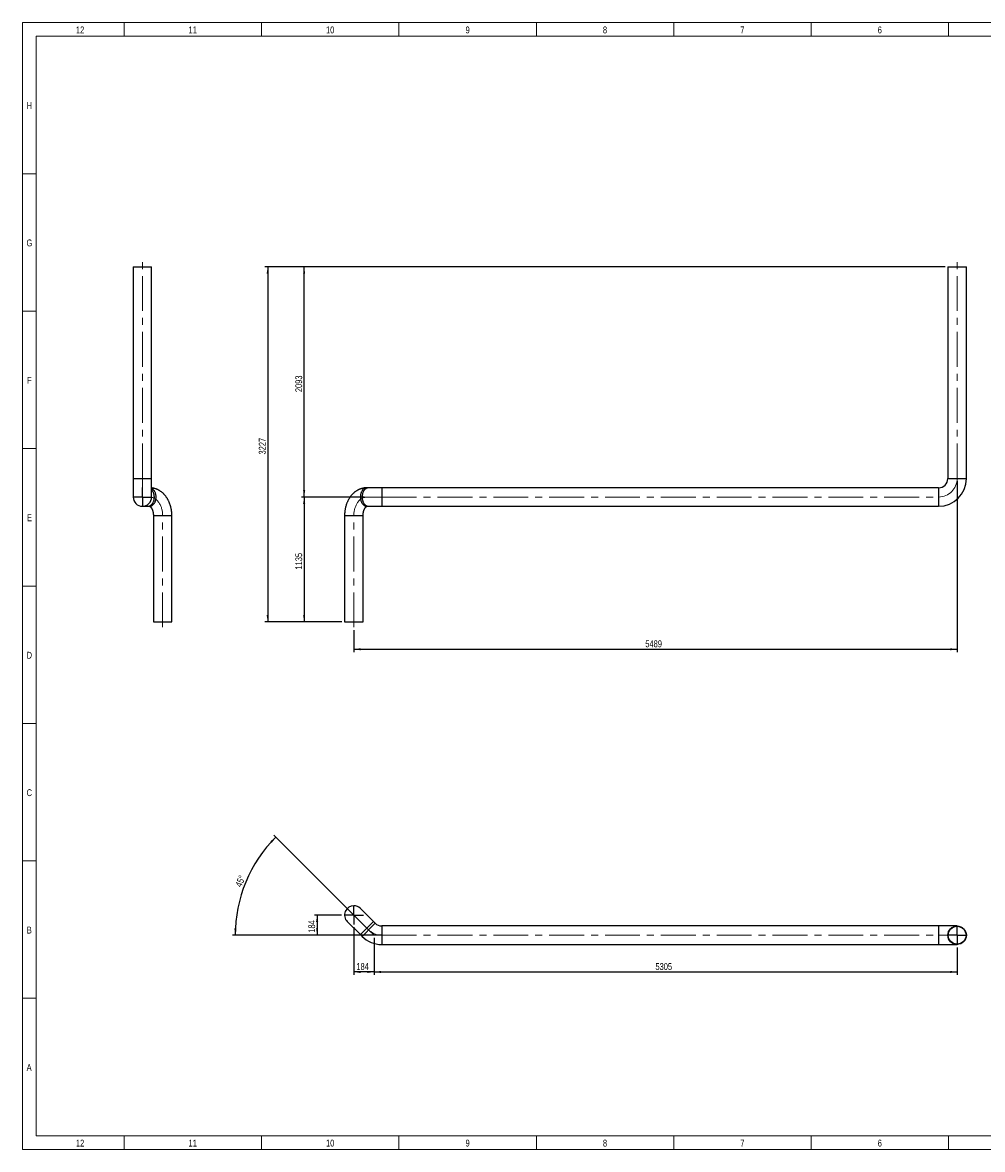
# Model space of a CAD drawing. Header units: millimetres. Extents: x 15 to 592, y 5 to 415.
# Tile 1 of 13: x 15 to 364, y 5 to 415. Entities that reach past the tile are written whole.
import ezdxf

# ---------------------------------------------------------------- set-up
doc = ezdxf.new("R2010")
doc.units = ezdxf.units.MM
doc.linetypes.add('CENTERX2', pattern=[20.32, 12.7, -2.54, 2.54, -2.54])
doc.layers.add('COTAS', color=166, linetype='Continuous')
doc.styles.add('SLDTEXTSTYLE0', font='TXT', dxfattribs={"width": 0.75})
doc.dimstyles.new('SLDDIMSTYLE0', dxfattribs={"dimtxt": 2.5, "dimasz": 2.5, "dimexe": 0, "dimexo": 0.0625, "dimtad": 1, "dimdec": 0, "dimlfac": 25, "dimrnd": 1e-09, "dimzin": 12, "dimdsep": 46, "dimtxsty": 'SLDTEXTSTYLE0', "dimsah": 1, "dimcen": 0.09, "dimadec": 0, "dimazin": 3, "dimtfac": 1, "dimtdec": 0, "dimtofl": 0, "dimtmove": 0, "dimatfit": 3, "dimfxl": 0, "dimfrac": 2, "dimtolj": 1, "dimtzin": 12, "dimarcsym": 0})
doc.dimstyles.new('SLDDIMSTYLE1', dxfattribs={"dimtxt": 2.5, "dimasz": 2.5, "dimexe": 0, "dimexo": 0.0625, "dimtad": 1, "dimdec": 4, "dimlfac": 25, "dimzin": 12, "dimdsep": 46, "dimtxsty": 'SLDTEXTSTYLE0', "dimsah": 1, "dimcen": 0.09, "dimazin": 3, "dimtfac": 1, "dimtofl": 0, "dimtmove": 0, "dimatfit": 3, "dimfxl": 0, "dimfrac": 2, "dimtolj": 1, "dimtzin": 12, "dimarcsym": 0})

# ---------------------------------------------------------------- blocks, each defined once
blk = doc.blocks.new('_D')
at = {"layer": 'COTAS'}
for p, q in [((139.32, 242.37), (116.49, 242.37)), ((117.49, 242.37), (117.49, 196.98)), ((131.2, 196.98), (116.49, 196.98))]:
    blk.add_line(p, q, dxfattribs=at)
for points in [[(117.49, 242.37), (117.1, 239.87), (117.87, 239.87)], [(117.49, 196.98), (117.87, 199.48), (117.1, 199.48)]]:
    blk.add_solid(points, dxfattribs=at)
at = {"layer": 'COTAS', "insert": (114.26, 215.98), "char_height": 2.5, "attachment_point": 1, "rotation": 90, "style": 'SLDTEXTSTYLE0'}
blk.add_mtext('1135', dxfattribs=at)
blk = doc.blocks.new('_D_1')
at = {"layer": 'COTAS'}
for p, q in [((350.74, 326.08), (116.49, 326.08)), ((117.49, 242.37), (117.49, 326.08)), ((139.32, 242.37), (116.49, 242.37))]:
    blk.add_line(p, q, dxfattribs=at)
for points in [[(117.49, 326.08), (117.1, 323.58), (117.87, 323.58)], [(117.49, 242.37), (117.87, 244.87), (117.1, 244.87)]]:
    blk.add_solid(points, dxfattribs=at)
at = {"layer": 'COTAS', "insert": (114.26, 280.53), "char_height": 2.5, "attachment_point": 1, "rotation": 90, "style": 'SLDTEXTSTYLE0'}
blk.add_mtext('2093', dxfattribs=at)
blk = doc.blocks.new('_D_2')
at = {"layer": 'COTAS'}
for p, q in [((350.74, 326.08), (103.21, 326.08)), ((104.21, 326.08), (104.21, 196.98)), ((131.2, 196.98), (103.21, 196.98))]:
    blk.add_line(p, q, dxfattribs=at)
for points in [[(104.21, 326.08), (103.83, 323.58), (104.6, 323.58)], [(104.21, 196.98), (104.6, 199.48), (103.83, 199.48)]]:
    blk.add_solid(points, dxfattribs=at)
at = {"layer": 'COTAS', "insert": (100.99, 257.84), "char_height": 2.5, "attachment_point": 1, "rotation": 90, "style": 'SLDTEXTSTYLE0'}
blk.add_mtext('3227', dxfattribs=at)
blk = doc.blocks.new('_D_3')
at = {"layer": 'COTAS'}
for p, q in [((355.11, 248.09), (355.11, 185.98)), ((135.57, 193.98), (135.57, 185.98)), ((135.57, 186.98), (355.11, 186.98))]:
    blk.add_line(p, q, dxfattribs=at)
for points in [[(135.57, 186.98), (138.07, 186.6), (138.07, 187.37)], [(355.11, 186.98), (352.61, 187.37), (352.61, 186.6)]]:
    blk.add_solid(points, dxfattribs=at)
at = {"layer": 'COTAS', "insert": (241.64, 190.21), "char_height": 2.5, "attachment_point": 1, "style": 'SLDTEXTSTYLE0'}
blk.add_mtext('5489', dxfattribs=at)
blk = doc.blocks.new('_D_4')
at = {"layer": 'COTAS'}
for p, q in [((135.57, 85.83), (135.57, 68.58)), ((142.92, 81.94), (142.92, 68.58)), ((142.92, 69.58), (135.57, 69.58))]:
    blk.add_line(p, q, dxfattribs=at)
for points in [[(135.57, 69.58), (138.07, 69.19), (138.07, 69.96)], [(142.92, 69.58), (140.42, 69.96), (140.42, 69.19)]]:
    blk.add_solid(points, dxfattribs=at)
at = {"layer": 'COTAS', "insert": (136.48, 72.8), "char_height": 2.5, "attachment_point": 1, "style": 'SLDTEXTSTYLE0'}
blk.add_mtext('184', dxfattribs=at)
blk = doc.blocks.new('_D_5')
at = {"layer": 'COTAS'}
for p, q in [((142.92, 81.94), (142.92, 68.58)), ((355.11, 78.48), (355.11, 68.58)), ((142.92, 69.58), (355.11, 69.58))]:
    blk.add_line(p, q, dxfattribs=at)
for points in [[(142.92, 69.58), (145.42, 69.19), (145.42, 69.96)], [(355.11, 69.58), (352.61, 69.96), (352.61, 69.19)]]:
    blk.add_solid(points, dxfattribs=at)
at = {"layer": 'COTAS', "insert": (245.32, 72.8), "char_height": 2.5, "attachment_point": 1, "style": 'SLDTEXTSTYLE0'}
blk.add_mtext('5305', dxfattribs=at)
blk = doc.blocks.new('_D_6')
at = {"layer": 'COTAS'}
for p, q in [((131.1, 90.3), (121.2, 90.3)), ((122.2, 90.3), (122.2, 82.94)), ((144.71, 82.94), (121.2, 82.94))]:
    blk.add_line(p, q, dxfattribs=at)
for points in [[(122.2, 90.3), (121.82, 87.8), (122.59, 87.8)], [(122.2, 82.94), (122.59, 85.44), (121.82, 85.44)]]:
    blk.add_solid(points, dxfattribs=at)
at = {"layer": 'COTAS', "insert": (118.98, 83.85), "char_height": 2.5, "attachment_point": 1, "rotation": 90, "style": 'SLDTEXTSTYLE0'}
blk.add_mtext('184', dxfattribs=at)
blk = doc.blocks.new('_D_7')
at = {"layer": 'COTAS'}
for p, q in [((139.61, 86.25), (106.49, 119.38)), ((144.71, 82.94), (91.4, 82.94))]:
    blk.add_line(p, q, dxfattribs=at)
blk.add_arc((142.92, 82.94), 50.53, 135, 180, dxfattribs=at)
for points in [[(107.2, 118.67), (105.19, 117.13), (105.75, 116.59)], [(92.4, 82.94), (92.84, 85.43), (92.07, 85.45)]]:
    blk.add_solid(points, dxfattribs=at)
at = {"layer": 'COTAS', "insert": (92.3, 101.19), "char_height": 2.5, "attachment_point": 1, "rotation": 67.5, "style": 'SLDTEXTSTYLE0'}
blk.add_mtext('45°', dxfattribs=at)
blk = doc.blocks.new('SW_CENTERMARKSYMBOL_0')
at = {"layer": 'COTAS', "color": 0}
for p, q in [((-0.2, 0), (-3.466, 0)), ((0, 0), (-0.1, 0)), ((0, 0.2), (0, 3.466)), ((0, 0), (0, 0.1)), ((0, 0), (0, -0.1)), ((0, 0), (0.1, 0)), ((0.2, 0), (3.466, 0)), ((0, -0.2), (0, -3.466))]:
    blk.add_line(p, q, dxfattribs=at)
blk = doc.blocks.new('SW_CENTERMARKSYMBOL_1')
at = {"layer": 'COTAS', "color": 0}
for p, q in [((-0.2, 0), (-3.466, 0)), ((0, 0), (-0.1, 0)), ((0, 0.2), (0, 3.466)), ((0, 0), (0, 0.1)), ((0, 0), (0, -0.1)), ((0, 0), (0.1, 0)), ((0.2, 0), (3.466, 0)), ((0, -0.2), (0, -3.466))]:
    blk.add_line(p, q, dxfattribs=at)
blk = doc.blocks.new('SW_CENTERMARKSYMBOL_2')
at = {"layer": 'COTAS', "color": 0}
for p, q in [((-0.2, 0), (-3.466, 0)), ((0, 0), (-0.1, 0)), ((0, 0.2), (0, 3.466)), ((0, 0), (0, 0.1)), ((0, 0), (0, -0.1)), ((0, 0), (0.1, 0)), ((0.2, 0), (3.466, 0)), ((0, -0.2), (0, -3.466))]:
    blk.add_line(p, q, dxfattribs=at)

msp = doc.modelspace()

# ---------------------------------------------------------------- linework, layer by layer
at = {"color": 7, "linetype": 'Continuous', "lineweight": 18}
for p, q in [((15, 5), (15, 415)), ((15, 415), (589, 415)), ((52, 410), (52, 415)), ((102, 410), (102, 415)), ((152, 410), (152, 415)), ((202, 410), (202, 415)), ((252, 410), (252, 415)), ((302, 410), (302, 415)), ((352, 410), (352, 415)), ((20, 10), (20, 410)), ((20, 410), (584, 410)), ((302, 410.001), (302, 409.999)), ((20, 360), (15, 360)), ((20, 310), (15, 310)), ((20, 260), (15, 260)), ((20, 210), (15, 210)), ((19.999, 210), (20.001, 210)), ((20, 160), (15, 160)), ((20, 110), (15, 110)), ((20, 60), (15, 60)), ((584, 10), (20, 10)), ((52, 10), (52, 5)), ((102, 10), (102, 5)), ((152, 10), (152, 5)), ((202, 10), (202, 5)), ((252, 10), (252, 5)), ((302, 9.999), (302, 10.001)), ((302, 10), (302, 5)), ((352, 10), (352, 5)), ((589, 5), (15, 5))]:
    msp.add_line(p, q, dxfattribs=at)
at = {"color": 7, "linetype": 'Continuous', "lineweight": 25}
for p, q in [((55.2560549, 326.0836324), (55.2560549, 249.0935124)), ((55.2560549, 326.0836324), (61.9880549, 326.0836324)), ((61.9880549, 249.0935124), (61.9880549, 326.0836324)), ((351.7425664, 326.0836324), (351.7425664, 249.0935124)), ((351.7425664, 326.0836324), (358.4745664, 326.0836324)), ((358.4745664, 249.0935124), (358.4745664, 326.0836324)), ((55.2560549, 249.0935124), (55.2560549, 242.3735124)), ((55.2560549, 249.0935124), (61.9880549, 249.0935124)), ((61.9880549, 242.3735124), (61.9880549, 249.0935124)), ((351.7425664, 249.0935124), (358.4745664, 249.0935124)), ((140.956324, 245.7395124), (140.320324, 245.7395124)), ((145.7080815, 245.7395124), (140.956324, 245.7395124)), ((348.3885664, 245.7395124), (145.7080815, 245.7395124)), ((145.7080815, 245.7395124), (145.7080815, 239.0075124)), ((348.3885664, 245.7395124), (348.3885664, 239.0075124)), ((58.6220549, 239.0075124), (60.5902973, 239.0075124)), ((60.5902973, 239.0075124), (61.2262973, 239.0075124)), ((140.320324, 239.0075124), (140.956324, 239.0075124)), ((140.956324, 239.0075124), (145.7080815, 239.0075124)), ((145.7080815, 239.0075124), (348.3885664, 239.0075124)), ((62.6120549, 235.6535124), (62.6120549, 196.9836614)), ((62.6120549, 235.6535124), (69.3440549, 235.6535124)), ((69.3440549, 196.9836614), (69.3440549, 235.6535124)), ((132.2025664, 235.6535124), (132.2025664, 196.9836614)), ((132.2025664, 235.6535124), (138.9345664, 235.6535124)), ((138.9345664, 196.9836614), (138.9345664, 235.6535124)), ((62.6120549, 196.9836614), (69.3440549, 196.9836614)), ((132.2025664, 196.9836614), (138.9345664, 196.9836614)), ((142.7004454, 87.9271639), (137.9486878, 92.6789214)), ((133.188445, 87.9186786), (137.9402025, 83.166921)), ((142.003324, 87.2300424), (137.9402025, 83.166921)), ((142.639324, 86.5940424), (138.5762025, 82.530921)), ((142.7004454, 87.9271639), (142.003324, 87.2300424)), ((143.3364454, 87.2911639), (142.639324, 86.5940424)), ((143.3364454, 87.2911639), (142.7004454, 87.9271639)), ((348.3885664, 86.3088), (145.7080815, 86.3088)), ((145.7080815, 86.3088), (145.7080815, 85.3229214)), ((355.1085664, 86.3088), (348.3885664, 86.3088)), ((348.3885664, 86.3088), (348.3885664, 85.3229214)), ((137.9402025, 83.166921), (138.5762025, 82.530921)), ((145.7080815, 85.3229214), (145.7080815, 79.5768)), ((348.3885664, 85.3229214), (348.3885664, 79.5768)), ((145.7080815, 79.5768), (348.3885664, 79.5768)), ((348.3885664, 79.5768), (355.1085664, 79.5768))]:
    msp.add_line(p, q, dxfattribs=at)
at = {"color": 7, "linetype": 'Continuous', "lineweight": 25, "flags": 128}
for points in [[(60.5902973, 239.0075124), (60.6481063, 239.0085054), (60.8020045, 239.0208544), (60.9550147, 239.0472655), (61.1064951, 239.0876281), (61.2558104, 239.1417729), (61.4023343, 239.2094726), (61.5454522, 239.2904435), (61.6845639, 239.3843458), (61.8190859, 239.4907857), (61.9484539, 239.6093168), (62.0721253, 239.7394419), (62.1895814, 239.8806152), (62.3003296, 240.0322446), (62.4039053, 240.193694), (62.499874, 240.3642864), (62.5878334, 240.5433061), (62.6674144, 240.7300024), (62.7382832, 240.9235922), (62.8001427, 241.1232634), (62.8527333, 241.3281786), (62.8958344, 241.5374782), (62.9292653, 241.7502845), (62.9528858, 241.9657049), (62.9665968, 242.1828357), (62.9703407, 242.4007663), (62.9641019, 242.6185825), (62.9479066, 242.8353709), (62.9218226, 243.0502221), (62.8859593, 243.2622349), (62.8404673, 243.4705201), (62.7855373, 243.674204), (62.7213997, 243.8724325), (62.6483235, 244.0643739), (62.5666152, 244.2492233), (62.4766176, 244.4262052), (62.378708, 244.5945775), (62.2732973, 244.7536339)], [(61.2262973, 239.0075124), (61.2841063, 239.0085054), (61.4380045, 239.0208544), (61.5910147, 239.0472655), (61.7424951, 239.0876281), (61.8918104, 239.1417729), (62.0383343, 239.2094726), (62.1814522, 239.2904435), (62.3205639, 239.3843458), (62.4550859, 239.4907857), (62.5844539, 239.6093168), (62.7081253, 239.7394419), (62.8255814, 239.8806152), (62.9363296, 240.0322446), (63.0399053, 240.193694), (63.135874, 240.3642864), (63.2238334, 240.5433061), (63.3034144, 240.7300024), (63.3742832, 240.9235922), (63.4361427, 241.1232634), (63.4887333, 241.3281786), (63.5318344, 241.5374782), (63.5652653, 241.7502845), (63.5888858, 241.9657049), (63.6025968, 242.1828357), (63.6063407, 242.4007663), (63.6001019, 242.6185825), (63.5839066, 242.8353709), (63.5578226, 243.0502221), (63.5219593, 243.2622349), (63.4764673, 243.4705201), (63.4215373, 243.674204), (63.3573997, 243.8724325), (63.2843235, 244.0643739), (63.2026152, 244.2492233), (63.1126176, 244.4262052), (63.014708, 244.5945775), (62.9092973, 244.7536339)], [(140.320324, 245.7395124), (140.1854951, 245.7341074), (140.0319605, 245.7147172), (139.8796353, 245.6813128), (139.7291585, 245.6340343), (139.5811613, 245.5730801), (139.4362644, 245.4987058), (139.2950755, 245.4112233), (139.1581869, 245.3109996), (139.0261727, 245.1984551), (138.8995866, 245.0740618), (138.7789596, 244.9383414), (138.6647976, 244.7918633), (138.5575794, 244.6352417), (138.4577548, 244.4691337), (138.3657425, 244.2942359), (138.2819284, 244.1112819), (138.206664, 243.9210392), (138.140265, 243.7243055), (138.08301, 243.5219062), (138.035139, 243.3146901), (137.9968529, 243.1035263), (137.9683122, 242.8893007), (137.9496367, 242.6729116), (137.9409047, 242.4552668), (137.9421528, 242.237279), (137.9533757, 242.0198627), (137.9745265, 241.8039297), (138.0055164, 241.5903857), (138.0462153, 241.3801264), (138.0964527, 241.1740338), (138.1560177, 240.9729721), (138.2246606, 240.7777849), (138.3020935, 240.5892906), (138.3879915, 240.40828), (138.4819944, 240.2355123), (138.5837079, 240.0717121), (138.6927053, 239.9175664), (138.8085295, 239.7737218), (138.9306948, 239.6407817), (139.0586886, 239.5193035), (139.1919742, 239.409797), (139.3299924, 239.3127212), (139.4721645, 239.2284835), (139.617894, 239.1574372), (139.7665697, 239.0998801), (139.9175681, 239.0560539), (140.0702558, 239.0261422), (140.2239924, 239.0102705), (140.320324, 239.0075124)], [(140.956324, 245.7395124), (140.8214951, 245.7341074), (140.6679605, 245.7147172), (140.5156353, 245.6813128), (140.3651585, 245.6340343), (140.2171613, 245.5730801), (140.0722644, 245.4987058), (139.9310755, 245.4112233), (139.7941869, 245.3109996), (139.6621727, 245.1984551), (139.5355866, 245.0740618), (139.4149596, 244.9383414), (139.3007976, 244.7918633), (139.1935794, 244.6352417), (139.0937548, 244.4691337), (139.0017425, 244.2942359), (138.9179284, 244.1112819), (138.842664, 243.9210392), (138.776265, 243.7243055), (138.71901, 243.5219062), (138.671139, 243.3146901), (138.6328529, 243.1035263), (138.6043122, 242.8893007), (138.5856367, 242.6729116), (138.5769047, 242.4552668), (138.5781528, 242.237279), (138.5893757, 242.0198627), (138.6105265, 241.8039297), (138.6415164, 241.5903857), (138.6822153, 241.3801264), (138.7324527, 241.1740338), (138.7920177, 240.9729721), (138.8606606, 240.7777849), (138.9380935, 240.5892906), (139.0239915, 240.40828), (139.1179944, 240.2355123), (139.2197079, 240.0717121), (139.3287053, 239.9175664), (139.4445295, 239.7737218), (139.5666948, 239.6407817), (139.6946886, 239.5193035), (139.8279742, 239.409797), (139.9659924, 239.3127212), (140.1081645, 239.2284835), (140.253894, 239.1574372), (140.4025697, 239.0998801), (140.5535681, 239.0560539), (140.7062558, 239.0261422), (140.8599924, 239.0102705), (140.956324, 239.0075124)]]:
    msp.add_lwpolyline(points, dxfattribs=at)
at = {"color": 7, "linetype": 'Continuous', "lineweight": 25}
for radius in [3.366, 3.246]:
    msp.add_circle((355.1085664, 82.9428), radius, dxfattribs=at)
for centre, radius, start, end in [((348.3885664, 249.0935124), 3.354, 270, 0), ((348.3885664, 249.0935124), 10.086, 270, 0), ((58.6220549, 242.3735124), 3.366, 180, 0), ((60.908264, 243.4035461), 2.4138913, 34.007354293, 63.42789345), ((59.9553311, 243.1236076), 2.8337172, 35.115423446, 44.165132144), ((135.5685664, 90.2988), 3.366, 90, 225), ((135.5685664, 90.2988), 3.366, 45, 90), ((145.7080815, 89.6628), 3.354, 225, 270), ((145.7080815, 89.6628), 10.086, 225, 270)]:
    msp.add_arc(centre, radius, start, end, dxfattribs=at)
for points, knots in [([(69.3440549, 235.6535124), (69.3437198, 235.7227219), (69.3428009, 235.9125038), (69.3330636, 236.2227451), (69.3120914, 236.5837109), (69.2808093, 236.9436906), (69.2394091, 237.3022701), (69.1878526, 237.6590407), (69.1261688, 238.0135901), (69.054375, 238.3655021), (68.9724992, 238.7143555), (68.8805753, 239.0597231), (68.7786461, 239.4011709), (68.6667647, 239.7382571), (68.5449962, 240.0705317), (68.4134233, 240.3975281), (68.2721477, 240.7187697), (68.1212921, 241.0337714), (67.9609994, 241.3420482), (67.7914371, 241.643112), (67.612799, 241.9364737), (67.425307, 242.2216474), (67.2292117, 242.4981549), (67.0247918, 242.76553), (66.8123535, 243.0233242), (66.5922285, 243.2711114), (66.3647707, 243.5084922), (66.130353, 243.7350982), (65.8893635, 243.9505945), (65.6422014, 244.1546813), (65.389273, 244.3470947), (65.1309885, 244.527606), (64.8677589, 244.6960202), (64.5999936, 244.8521735), (64.3280987, 244.9959315), (64.0524759, 245.1271847), (63.7735225, 245.2458492), (63.4916292, 245.3518522), (63.2071854, 245.445173), (62.9205626, 245.525679), (62.6321748, 245.5937238), (62.3422553, 245.6479209), (62.1274296, 245.6815443), (62.0090197, 245.6931372), (61.9880549, 245.6951898)], [0, 0, 0, 0, 0.0143906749, 0.0394612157, 0.0645402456, 0.0896292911, 0.1147306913, 0.1398465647, 0.1649787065, 0.1901284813, 0.2152967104, 0.2404835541, 0.2656883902, 0.2909096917, 0.3161449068, 0.3413903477, 0.3666392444, 0.3918848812, 0.4171192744, 0.4423331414, 0.4675159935, 0.4926562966, 0.5177417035, 0.5427593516, 0.5676962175, 0.5925395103, 0.6172770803, 0.6418978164, 0.6663920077, 0.6907516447, 0.7149706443, 0.7390449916, 0.7629727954, 0.7867542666, 0.8103916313, 0.8338889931, 0.8572521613, 0.8804884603, 0.9036065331, 0.9266161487, 0.9495280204, 0.9723536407, 0.9951051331, 1, 1, 1, 1]), ([(140.320324, 245.7395124), (140.2479868, 245.7388243), (140.0785135, 245.7372122), (139.8122207, 245.7222763), (139.5220461, 245.6941597), (139.2331693, 245.6533255), (138.9459212, 245.6001049), (138.6606241, 245.5344966), (138.3775959, 245.4565934), (138.0971498, 245.3664675), (137.8195954, 245.2642014), (137.5452395, 245.1498801), (137.2743874, 245.0235938), (137.0073442, 244.8854391), (136.7444159, 244.7355202), (136.4859111, 244.5739516), (136.2321414, 244.40086), (135.9834226, 244.216388), (135.7400749, 244.0206963), (135.5024225, 243.8139679), (135.2707931, 243.5964102), (135.045516, 243.3682583), (134.8269202, 243.1297766), (134.6153317, 242.8812601), (134.4110699, 242.6230346), (134.2144451, 242.3554556), (134.0257542, 242.0789065), (133.8452781, 241.7937953), (133.6732791, 241.5005516), (133.5099984, 241.1996219), (133.3556554, 240.8914652), (133.2104465, 240.5765495), (133.0745455, 240.2553469), (132.9481047, 239.928331), (132.8312565, 239.5959769), (132.7241148, 239.2587584), (132.626775, 238.9171427), (132.5393153, 238.5715856), (132.4618, 238.2225318), (132.3942818, 237.8704192), (132.3368046, 237.5156794), (132.2894016, 237.1587378), (132.2521081, 236.8000149), (132.22492, 236.4399257), (132.2082485, 236.0851918), (132.2029096, 235.8228921), (132.2026223, 235.6810934), (132.2025664, 235.6535124)], [0, 0, 0, 0, 0.015874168, 0.0371903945, 0.058502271, 0.0798225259, 0.1011639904, 0.1225393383, 0.1439609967, 0.1654410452, 0.1869911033, 0.2086222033, 0.2303446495, 0.2521678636, 0.2741002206, 0.2961488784, 0.3183196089, 0.3406166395, 0.363042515, 0.3855979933, 0.4082819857, 0.4310915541, 0.4540219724, 0.4770668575, 0.5002183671, 0.5234674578, 0.5468041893, 0.5702180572, 0.593698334, 0.6172343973, 0.6408160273, 0.6644336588, 0.6880785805, 0.7117430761, 0.7354205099, 0.7591046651, 0.7827905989, 0.8064753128, 0.8301567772, 0.8538338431, 0.8775061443, 0.9011739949, 0.9248382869, 0.9485003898, 0.9721620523, 0.9945852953, 1, 1, 1, 1]), ([(61.2264562, 239.0074739), (61.226582, 239.0074956), (61.226818, 239.0075363), (61.2358802, 239.0059296), (61.2526795, 239.0010903), (61.2771071, 238.9918233), (61.3084315, 238.9772381), (61.3472512, 238.9559274), (61.3936034, 238.9264968), (61.4473022, 238.8874781), (61.5057814, 238.8395351), (61.568277, 238.7822908), (61.6340547, 238.7154317), (61.702381, 238.638728), (61.7725233, 238.5520333), (61.8437521, 238.455285), (61.9153438, 238.3485048), (61.9865846, 238.2317985), (62.056768, 238.1053684), (62.1252071, 237.9695035), (62.1912439, 237.824571), (62.2542594, 237.6709947), (62.3136714, 237.5092606), (62.3689356, 237.3399194), (62.419549, 237.1635809), (62.4650543, 236.9809088), (62.5050416, 236.7926151), (62.5391553, 236.5994536), (62.5670807, 236.4022148), (62.5886044, 236.2017184), (62.6033958, 235.9988121), (62.6109513, 235.8157115), (62.6117355, 235.7004585), (62.6120549, 235.6535124)], [0, 0, 0, 0, 0.0539019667, 0.1010971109, 0.1430983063, 0.1811960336, 0.2165708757, 0.2499734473, 0.2849761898, 0.3183379, 0.3504828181, 0.3817415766, 0.4123550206, 0.4425048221, 0.4723311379, 0.5019434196, 0.531427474, 0.5608503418, 0.5902638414, 0.6196983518, 0.649181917, 0.6787375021, 0.70838036, 0.7381193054, 0.7679577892, 0.7978948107, 0.8279256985, 0.8580427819, 0.8882359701, 0.9184932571, 0.9488011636, 0.9791451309, 1, 1, 1, 1]), ([(138.9345664, 235.6535124), (138.934728, 235.6865173), (138.9352242, 235.7878742), (138.9410103, 235.9573537), (138.95447, 236.160863), (138.9747002, 236.362233), (139.0014144, 236.5605881), (139.0344092, 236.7550873), (139.0733856, 236.9449136), (139.1179978, 237.129282), (139.1678421, 237.3074456), (139.2224624, 237.478702), (139.2813516, 237.6423997), (139.3439547, 237.797945), (139.4096727, 237.9448081), (139.4778665, 238.0825293), (139.5478621, 238.210725), (139.6189541, 238.3290908), (139.6904015, 238.4373914), (139.7614424, 238.5354849), (139.8313032, 238.6233299), (139.8992169, 238.7009976), (139.9644213, 238.7686601), (140.026167, 238.8265912), (140.0837241, 238.8751671), (140.1363908, 238.9148663), (140.1835011, 238.9462714), (140.2244359, 238.9700716), (140.2586405, 238.9870685), (140.285638, 238.9981841), (140.3051185, 239.0044778), (140.3168276, 239.0071485), (140.320457, 239.0075145), (140.320286, 239.0075024), (140.3202303, 239.0074985)], [0, 0, 0, 0, 0.0146623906, 0.0450276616, 0.0753783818, 0.1056952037, 0.1359635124, 0.1661697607, 0.1963018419, 0.2263495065, 0.2563048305, 0.2861627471, 0.3159216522, 0.3455840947, 0.3751575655, 0.4046553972, 0.4340977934, 0.4635130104, 0.4929370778, 0.5224040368, 0.5519708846, 0.5817088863, 0.6117062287, 0.6420715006, 0.6729384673, 0.704472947, 0.7368832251, 0.7704366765, 0.8054878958, 0.8425297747, 0.8822950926, 0.9259859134, 0.9759015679, 1, 1, 1, 1])]:
    msp.add_open_spline(points, degree=3, knots=knots, dxfattribs=at)
at = {"layer": 'COTAS', "linetype": 'CENTERX2', "lineweight": 18}
for p, q in [((58.6220549, 249.0935124), (58.6220549, 328.0836324)), ((355.1085664, 249.0935124), (355.1085664, 328.0836324)), ((58.6220549, 249.0935124), (58.6220549, 242.3735124)), ((58.6220549, 242.3735124), (60.5902973, 242.3735124)), ((60.5902973, 242.3735124), (61.2262973, 242.3735124)), ((140.956324, 242.3735124), (140.320324, 242.3735124)), ((145.7080815, 242.3735124), (140.956324, 242.3735124)), ((145.7080815, 242.3735124), (348.3885664, 242.3735124)), ((65.9780549, 194.9836614), (65.9780549, 235.6535124)), ((135.5685664, 194.9836614), (135.5685664, 235.6535124)), ((140.320324, 85.5470424), (134.1543528, 91.7130136)), ((140.956324, 84.9110424), (140.320324, 85.5470424)), ((145.7080815, 82.9428), (348.3885664, 82.9428)), ((357.1085664, 82.9428), (348.3885664, 82.9428))]:
    msp.add_line(p, q, dxfattribs=at)
at = {"layer": 'COTAS'}
for p, q in [((142.9245664, 82.9428), (140.956324, 84.9110424)), ((145.7080815, 82.9428), (142.9245664, 82.9428))]:
    msp.add_line(p, q, dxfattribs=at)
at = {"layer": 'COTAS', "linetype": 'CENTERX2', "lineweight": 18}
for centre, start, end in [((348.3885664, 249.0935124), 270, 0), ((145.7080815, 89.6628), 225, 270)]:
    msp.add_arc(centre, 6.72, start, end, dxfattribs=at)
for centre, start_param, end_param in [((61.2262973, 235.6535124), 4.7123889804, 6.2831853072), ((140.320324, 235.6535124), 0, 1.5707963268)]:
    msp.add_ellipse(centre, major_axis=(0, 6.72), ratio=0.7071067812, start_param=start_param, end_param=end_param, dxfattribs=at)

# ---------------------------------------------------------------- block references
at = {"layer": 'COTAS'}
for name, p in [('SW_CENTERMARKSYMBOL_2', (58.6220549, 242.3735124)), ('SW_CENTERMARKSYMBOL_0', (135.5685664, 90.2988)), ('SW_CENTERMARKSYMBOL_1', (355.1085664, 82.9428))]:
    msp.add_blockref(name, p, dxfattribs=at)

# ---------------------------------------------------------------- texts
at = {"color": 7, "linetype": 'Continuous', "lineweight": 0, "char_height": 2.5, "attachment_point": 2, "style": 'SLDTEXTSTYLE0'}
for s, insert in [('12', (35.9496528, 413.5626692)), ('11', (76.9496528, 413.5626692)), ('10', (126.9496528, 413.5626692)), ('9', (176.9748264, 413.5626692)), ('8', (226.9748264, 413.5626692)), ('7', (276.9748264, 413.5626692)), ('6', (326.9748264, 413.5626692)), ('H', (17.4939236, 386.0626692)), ('G', (17.4921875, 336.0626692)), ('F', (17.4739583, 286.0626692)), ('E', (17.5043403, 236.0626692)), ('D', (17.4713541, 186.0626692)), ('C', (17.4739583, 136.0626692)), ('B', (17.4809028, 86.0626692)), ('A', (17.4001737, 36.0626692)), ('12', (35.9496528, 8.5626692)), ('11', (76.9496528, 8.5626692)), ('10', (126.9496528, 8.5626692)), ('9', (176.9748264, 8.5626692)), ('8', (226.9748264, 8.5626692)), ('7', (276.9748264, 8.5626692)), ('6', (326.9748264, 8.5626692))]:
    msp.add_mtext(s, dxfattribs=dict(at, insert=insert))

# ---------------------------------------------------------------- dimensions: what is measured, and where the dimension line sits
at = {"layer": 'COTAS'}
for base, p1, p2, angle, picture, middle in [((104.2145664, 196.9836614), (351.7425664, 326.0836324), (132.2025664, 196.9836614), 90, '_D_2', (104.2145664, 261.5336469)), ((117.4874272, 326.0836324), (140.320324, 242.3735124), (351.7425664, 326.0836324), 90, '_D_1', (117.4874272, 284.2285724)), ((117.4874272, 196.9836614), (140.320324, 242.3735124), (132.2025664, 196.9836614), 90, '_D', (117.4874272, 219.6785869)), ((122.2025664, 82.9428), (132.1025664, 90.2988), (145.7080815, 82.9428), 90, '_D_6', (122.2025664, 86.6208)), ((355.1085664, 69.5768), (142.9245664, 82.9428), (355.1085664, 79.4768), 0, '_D_5', (249.0165664, 69.5768))]:
    dim = msp.add_linear_dim(base=base, p1=p1, p2=p2, angle=angle, dimstyle='SLDDIMSTYLE0', dxfattribs=at)
    dim.commit()
    dim.dimension.update_dxf_attribs({"geometry": picture, "text_midpoint": middle, "dimtype": 160})
for base, p1, p2, picture, middle in [((355.1085663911, 186.9836614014), (135.5685663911, 194.9836614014), (355.1085663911, 249.0935124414), '_D_3', (245.3385663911, 186.9836614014)), ((135.5685664, 69.5768), (142.9245664, 82.9428), (135.5685664, 86.8328), '_D_4', (139.2465664, 69.5768))]:
    dim = msp.add_linear_dim(base=base, p1=p1, p2=p2, dimstyle='SLDDIMSTYLE0', dxfattribs=at)
    dim.commit()
    dim.dimension.update_dxf_attribs({"geometry": picture, "text_midpoint": middle, "dimtype": 160})
dim = msp.add_angular_dim_2l(base=(96.2434853, 102.2787369), line1=((140.956324, 84.9110424), (140.320324, 85.5470424)), line2=((145.7080815, 82.9428), (348.3885664, 82.9428)), dimstyle='SLDDIMSTYLE1', dxfattribs=at)
dim.commit()
dim.dimension.update_dxf_attribs({"geometry": '_D_7', "text_midpoint": (96.2434853, 102.2787369), "dimtype": 162})

doc.saveas('drawing.dxf')
